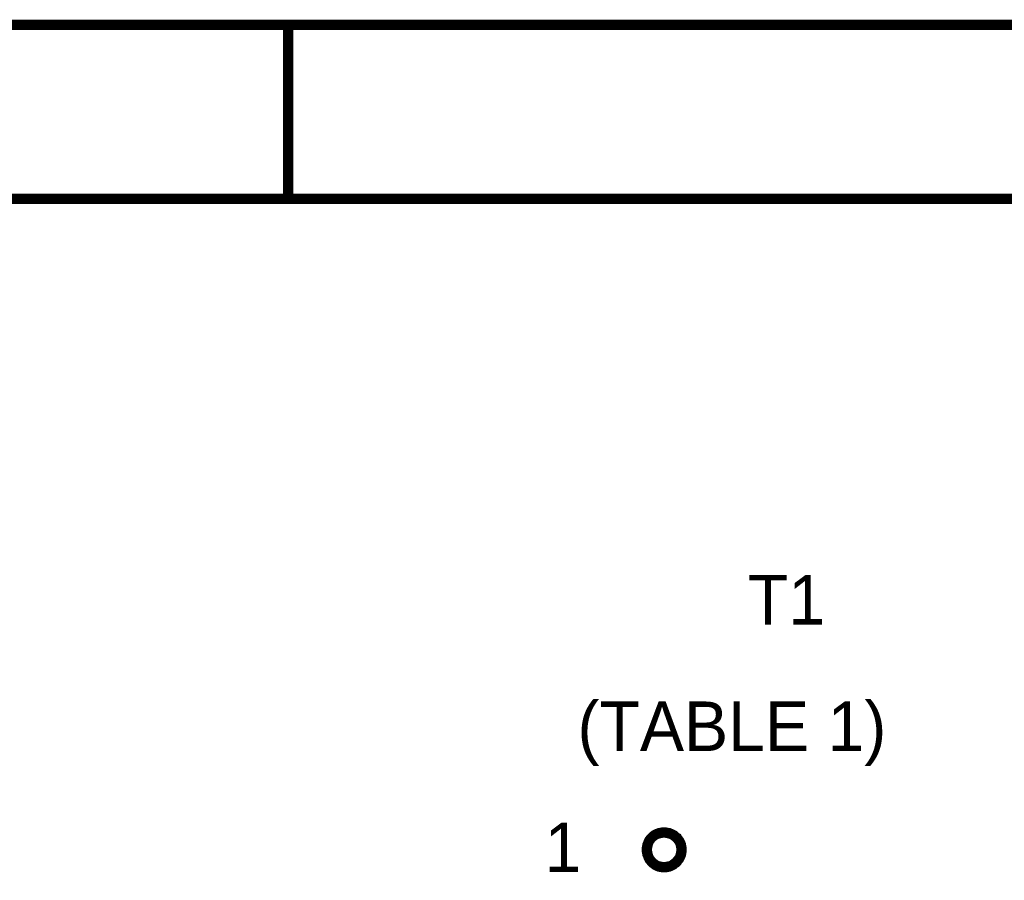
# Model space of a CAD drawing. Extents: x 0 to 17, y 0 to 11.
# Tile 23 of 29: x 5.4 to 6.5, y 10 to 11. Entities that reach past the tile are written whole.
import ezdxf

# ---------------------------------------------------------------- set-up
doc = ezdxf.new("R2010")
doc.units = 0
doc.layers.add('SHEET', color=255, linetype='CONTINUOUS')

msp = doc.modelspace()

# ---------------------------------------------------------------- linework, layer by layer
at = {"layer": 'SHEET'}
for points, const_width in [([(0.0008, 11), (17, 11), (17, 0), (0.0008, 0), (0.0008, 11)], 0.0118), ([(0.0008, 11), (0.0008, 0), (17, 0), (17, 11), (0.0008, 11), (0.0008, 11)], 0.0039), ([(0.2004, 10.7996), (16.8004, 10.7996), (16.8004, 0.1996), (0.2004, 0.1996), (0.2004, 10.7996)], 0.0118), ([(0.2004, 10.7996), (0.2004, 0.1996), (16.8004, 0.1996), (16.8004, 10.7996), (0.2004, 10.7996), (0.2004, 10.7996)], 0.0039)]:
    msp.add_lwpolyline(points, close=True, dxfattribs=dict(at, const_width=const_width))
for points, const_width in [([(5.6669, 11), (5.6669, 10.8)], 0.0118), ([(6.0804, 10.0499), (6.0804, 10.0511), (6.0804, 10.0519), (6.0808, 10.0531), (6.0808, 10.0539), (6.0812, 10.0551), (6.0812, 10.0559), (6.0816, 10.0567), (6.082, 10.0579), (6.0823, 10.0586), (6.0827, 10.0594), (6.0831, 10.0602), (6.0835, 10.061), (6.0843, 10.0618), (6.0847, 10.0626), (6.0855, 10.0634), (6.0859, 10.0638), (6.0867, 10.0646), (6.0875, 10.0654), (6.0883, 10.0658), (6.0891, 10.0666), (6.0899, 10.067), (6.0907, 10.0674), (6.0915, 10.0678), (6.0922, 10.0682), (6.0934, 10.0685), (6.0942, 10.0689), (6.095, 10.0689), (6.0962, 10.0693), (6.097, 10.0693), (6.0982, 10.0697), (6.099, 10.0697), (6.1002, 10.0697)], 0.0118), ([(6.0804, 10.0499), (6.0804, 10.0511), (6.0804, 10.0519), (6.0808, 10.0531), (6.0808, 10.0539), (6.0812, 10.0551), (6.0812, 10.0559), (6.0816, 10.0567), (6.082, 10.0579), (6.0823, 10.0586), (6.0827, 10.0594), (6.0831, 10.0602), (6.0835, 10.061), (6.0843, 10.0618), (6.0847, 10.0626), (6.0855, 10.0634), (6.0859, 10.0638), (6.0867, 10.0646), (6.0875, 10.0654), (6.0883, 10.0658), (6.0891, 10.0666), (6.0899, 10.067), (6.0907, 10.0674), (6.0915, 10.0678), (6.0922, 10.0682), (6.0934, 10.0685), (6.0942, 10.0689), (6.095, 10.0689), (6.0962, 10.0693), (6.097, 10.0693), (6.0982, 10.0697), (6.099, 10.0697), (6.1002, 10.0697)], 0.0039), ([(6.1002, 10.0697), (6.1002, 10.0697)], 0.0118), ([(6.1002, 10.0697), (6.1014, 10.0697), (6.1021, 10.0697), (6.1033, 10.0693), (6.1041, 10.0693), (6.1053, 10.0689), (6.1061, 10.0689), (6.1069, 10.0685), (6.1081, 10.0682), (6.1089, 10.0678), (6.1097, 10.0674), (6.1105, 10.067), (6.1113, 10.0666), (6.112, 10.0658), (6.1128, 10.0654), (6.1136, 10.0646), (6.1144, 10.0638), (6.1152, 10.0634), (6.1156, 10.0626), (6.1164, 10.0618), (6.1168, 10.061), (6.1176, 10.0602), (6.118, 10.0594), (6.1184, 10.0586), (6.1188, 10.0579), (6.1192, 10.0567), (6.1196, 10.0559), (6.1196, 10.0551), (6.12, 10.0539), (6.12, 10.0531), (6.1204, 10.0519), (6.1204, 10.0511), (6.1204, 10.0499)], 0.0118), ([(6.1002, 10.0697), (6.1002, 10.0697)], 0.0039), ([(6.1002, 10.0697), (6.1014, 10.0697), (6.1021, 10.0697), (6.1033, 10.0693), (6.1041, 10.0693), (6.1053, 10.0689), (6.1061, 10.0689), (6.1069, 10.0685), (6.1081, 10.0682), (6.1089, 10.0678), (6.1097, 10.0674), (6.1105, 10.067), (6.1113, 10.0666), (6.112, 10.0658), (6.1128, 10.0654), (6.1136, 10.0646), (6.1144, 10.0638), (6.1152, 10.0634), (6.1156, 10.0626), (6.1164, 10.0618), (6.1168, 10.061), (6.1176, 10.0602), (6.118, 10.0594), (6.1184, 10.0586), (6.1188, 10.0579), (6.1192, 10.0567), (6.1196, 10.0559), (6.1196, 10.0551), (6.12, 10.0539), (6.12, 10.0531), (6.1204, 10.0519), (6.1204, 10.0511), (6.1204, 10.0499)], 0.0039), ([(6.1002, 10.0297), (6.099, 10.0297), (6.0982, 10.0297), (6.097, 10.0301), (6.0962, 10.0301), (6.095, 10.0305), (6.0942, 10.0305), (6.0934, 10.0309), (6.0922, 10.0313), (6.0915, 10.0317), (6.0907, 10.0321), (6.0899, 10.0325), (6.0891, 10.0333), (6.0883, 10.0337), (6.0875, 10.0345), (6.0867, 10.0349), (6.0859, 10.0357), (6.0855, 10.0365), (6.0847, 10.0373), (6.0843, 10.0381), (6.0835, 10.0388), (6.0831, 10.0396), (6.0827, 10.0404), (6.0823, 10.0412), (6.082, 10.042), (6.0816, 10.0432), (6.0812, 10.044), (6.0812, 10.0448), (6.0808, 10.046), (6.0808, 10.0468), (6.0804, 10.048), (6.0804, 10.0487), (6.0804, 10.0499)], 0.0118), ([(6.0804, 10.0499), (6.0804, 10.0499)], 0.0118), ([(6.1204, 10.0499), (6.1204, 10.0487), (6.1204, 10.048), (6.12, 10.0468), (6.12, 10.046), (6.1196, 10.0448), (6.1196, 10.044), (6.1192, 10.0432), (6.1188, 10.042), (6.1184, 10.0412), (6.118, 10.0404), (6.1176, 10.0396), (6.1168, 10.0388), (6.1164, 10.0381), (6.1156, 10.0373), (6.1152, 10.0365), (6.1144, 10.0357), (6.1136, 10.0349), (6.1128, 10.0345), (6.112, 10.0337), (6.1113, 10.0333), (6.1105, 10.0325), (6.1097, 10.0321), (6.1089, 10.0317), (6.1081, 10.0313), (6.1069, 10.0309), (6.1061, 10.0305), (6.1053, 10.0305), (6.1041, 10.0301), (6.1033, 10.0301), (6.1021, 10.0297), (6.1014, 10.0297), (6.1002, 10.0297)], 0.0118), ([(6.1204, 10.0499), (6.1204, 10.0499), (6.1204, 10.0499), (6.1204, 10.0499), (6.1204, 10.0499), (6.1204, 10.0499), (6.1204, 10.0499), (6.1204, 10.0499), (6.1204, 10.0499), (6.1204, 10.0499), (6.1204, 10.0499), (6.1204, 10.0499), (6.1204, 10.0499), (6.1204, 10.0499), (6.1204, 10.0499), (6.1204, 10.0499), (6.1204, 10.0499), (6.1204, 10.0499), (6.1204, 10.0499), (6.1204, 10.0499), (6.1204, 10.0499), (6.1204, 10.0499), (6.1204, 10.0499), (6.1204, 10.0499), (6.1204, 10.0499), (6.1204, 10.0499), (6.1204, 10.0499), (6.1204, 10.0499), (6.1204, 10.0499), (6.1204, 10.0499), (6.1204, 10.0499), (6.1204, 10.0499), (6.1204, 10.0499)], 0.0118), ([(6.1204, 10.0499), (6.1204, 10.0499)], 0.0118), ([(6.1002, 10.0297), (6.099, 10.0297), (6.0982, 10.0297), (6.097, 10.0301), (6.0962, 10.0301), (6.095, 10.0305), (6.0942, 10.0305), (6.0934, 10.0309), (6.0922, 10.0313), (6.0915, 10.0317), (6.0907, 10.0321), (6.0899, 10.0325), (6.0891, 10.0333), (6.0883, 10.0337), (6.0875, 10.0345), (6.0867, 10.0349), (6.0859, 10.0357), (6.0855, 10.0365), (6.0847, 10.0373), (6.0843, 10.0381), (6.0835, 10.0388), (6.0831, 10.0396), (6.0827, 10.0404), (6.0823, 10.0412), (6.082, 10.042), (6.0816, 10.0432), (6.0812, 10.044), (6.0812, 10.0448), (6.0808, 10.046), (6.0808, 10.0468), (6.0804, 10.048), (6.0804, 10.0487), (6.0804, 10.0499)], 0.0039), ([(6.0804, 10.0499), (6.0804, 10.0499)], 0.0039), ([(6.1204, 10.0499), (6.1204, 10.0487), (6.1204, 10.048), (6.12, 10.0468), (6.12, 10.046), (6.1196, 10.0448), (6.1196, 10.044), (6.1192, 10.0432), (6.1188, 10.042), (6.1184, 10.0412), (6.118, 10.0404), (6.1176, 10.0396), (6.1168, 10.0388), (6.1164, 10.0381), (6.1156, 10.0373), (6.1152, 10.0365), (6.1144, 10.0357), (6.1136, 10.0349), (6.1128, 10.0345), (6.112, 10.0337), (6.1113, 10.0333), (6.1105, 10.0325), (6.1097, 10.0321), (6.1089, 10.0317), (6.1081, 10.0313), (6.1069, 10.0309), (6.1061, 10.0305), (6.1053, 10.0305), (6.1041, 10.0301), (6.1033, 10.0301), (6.1021, 10.0297), (6.1014, 10.0297), (6.1002, 10.0297)], 0.0039), ([(6.1204, 10.0499), (6.1204, 10.0499), (6.1204, 10.0499), (6.1204, 10.0499), (6.1204, 10.0499), (6.1204, 10.0499), (6.1204, 10.0499), (6.1204, 10.0499), (6.1204, 10.0499), (6.1204, 10.0499), (6.1204, 10.0499), (6.1204, 10.0499), (6.1204, 10.0499), (6.1204, 10.0499), (6.1204, 10.0499), (6.1204, 10.0499), (6.1204, 10.0499), (6.1204, 10.0499), (6.1204, 10.0499), (6.1204, 10.0499), (6.1204, 10.0499), (6.1204, 10.0499), (6.1204, 10.0499), (6.1204, 10.0499), (6.1204, 10.0499), (6.1204, 10.0499), (6.1204, 10.0499), (6.1204, 10.0499), (6.1204, 10.0499), (6.1204, 10.0499), (6.1204, 10.0499), (6.1204, 10.0499), (6.1204, 10.0499)], 0.0039), ([(6.1204, 10.0499), (6.1204, 10.0499)], 0.0039)]:
    msp.add_lwpolyline(points, dxfattribs=dict(at, const_width=const_width))

# ---------------------------------------------------------------- texts
for s, height, p in [('T1', 0.05703, (6.1968, 10.3093)), ('(TABLE 1)', 0.05703, (6.0004, 10.1636)), ('1', 0.057, (5.9624, 10.0242))]:
    msp.add_text(s, height=height, dxfattribs=at).set_placement(p)

doc.saveas('drawing.dxf')
